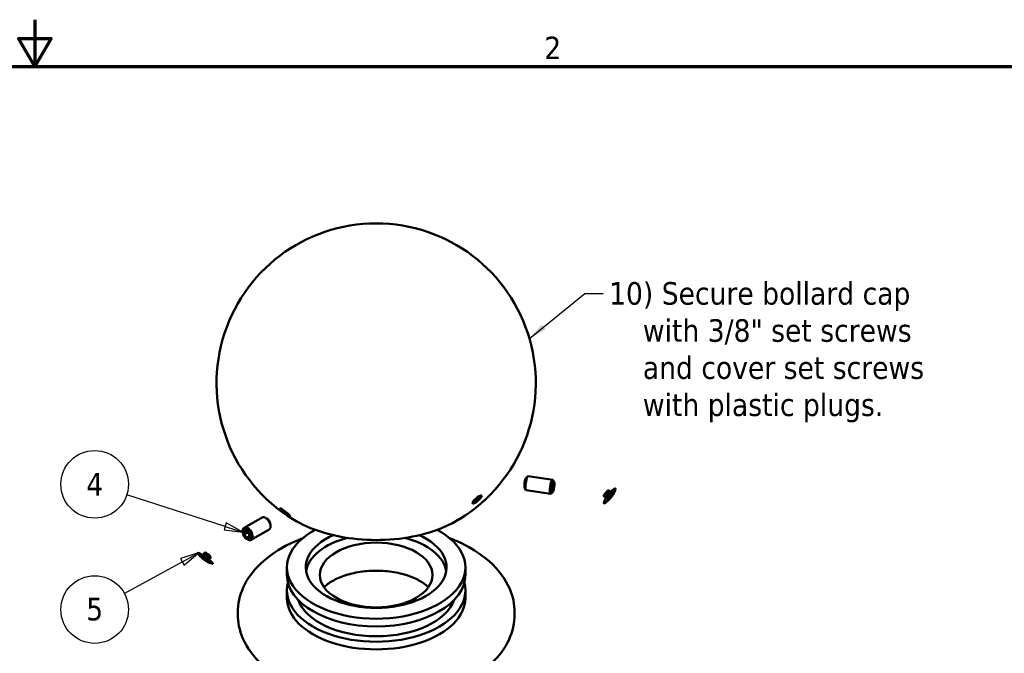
# Model space of a CAD drawing. Header units: feet. Extents: x -744 to -375, y 205 to 389.
# Tile 39 of 40: x -451 to -420, y 361 to 381. Entities that reach past the tile are written whole.
import ezdxf

# ---------------------------------------------------------------- set-up
doc = ezdxf.new("R2010")
doc.units = ezdxf.units.FT
doc.header["$MEASUREMENT"] = 0
for name, color, linetype, lineweight in [('Border (ANSI)', 7, 'Continuous', 70), ('Symbol (ANSI)', 7, 'Continuous', 25), ('Visible (ANSI)', 7, 'Continuous', 50)]:
    doc.layers.add(name, color=color, linetype=linetype, lineweight=lineweight)
doc.styles.add('Note Text (ANSI)', font='tahoma.ttf')
doc.dimstyles.new('Default (ANSI)$7', dxfattribs={"dimscale": 5.882353, "dimtxt": 0.12, "dimasz": 0.098425, "dimexe": 0.125, "dimexo": 0.0625, "dimgap": 0.031496, "dimtad": 0, "dimtih": 1, "dimtoh": 1, "dimdec": 3, "dimrnd": 1e-08, "dimzin": 3, "dimdsep": 46, "dimlunit": 5, "dimtxsty": 'Note Text (ANSI)', "dimcen": 0.09, "dimdle": 0.393701, "dimclrd": 256, "dimclre": 256, "dimclrt": 256, "dimadec": 0, "dimazin": 1, "dimtfac": 1, "dimtofl": 0, "dimtmove": 0, "dimatfit": 3, "dimfxl": 1, "dimfrac": 2, "dimtolj": 1, "dimtzin": 4, "dimlwd": -1, "dimlwe": -1, "dimarcsym": 0})

# ---------------------------------------------------------------- blocks, each defined once
blk = doc.blocks.new('Borders Default Border')
at = {"layer": 'Border (ANSI)', "flags": 128}
for points in [[(11, 16.75), (11, 16.5), (10.9134, 16.65), (11.0866, 16.65), (11, 16.5)], [(0.75, 0.5), (0.75, 16.5), (21.25, 16.5), (21.25, 0.5), (0.75, 0.5)]]:
    blk.add_lwpolyline(points, dxfattribs=at)
at = {"layer": 'Border (ANSI)', "insert": (13.7136, 16.54), "char_height": 0.12, "attachment_point": 7, "style": 'Note Text (ANSI)'}
blk.add_mtext('2', dxfattribs=at)
blk = doc.blocks.new('Balloon89')
at = {"layer": 'Symbol (ANSI)'}
for p, q in [((11.8726, 13.9111), (11.7767, 13.8814)), ((11.7861, 13.8641), (11.8726, 13.9111)), ((11.7955, 13.8468), (11.8726, 13.9111)), ((11.7861, 13.8641), (11.4769, 13.6959)), ((11.7767, 13.8814), (11.7955, 13.8468))]:
    blk.add_line(p, q, dxfattribs=at)
at = {"layer": 'Symbol (ANSI)', "flags": 128}
blk.add_lwpolyline([(11.7955, 13.8468), (11.8726, 13.9111), (11.7767, 13.8814), (11.7955, 13.8468)], dxfattribs=at)
at = {"layer": 'Symbol (ANSI)'}
blk.add_circle((11.319, 13.6101), 0.18, dxfattribs=at)
blk.add_solid([(11.7955, 13.8468), (11.8726, 13.9111), (11.7767, 13.8814), (11.7955, 13.8468)], dxfattribs=at)
at = {"layer": 'Symbol (ANSI)', "insert": (11.319, 13.6114), "char_height": 0.12, "attachment_point": 5, "style": 'Note Text (ANSI)'}
blk.add_mtext('5', dxfattribs=at)
blk = doc.blocks.new('Balloon90')
at = {"layer": 'Symbol (ANSI)'}
for p, q in [((12.0139, 14.0524), (11.4899, 14.2214)), ((12.02, 14.0712), (12.0079, 14.0337)), ((12.1076, 14.0222), (12.02, 14.0712)), ((12.0079, 14.0337), (12.1076, 14.0222)), ((12.0139, 14.0524), (12.1076, 14.0222))]:
    blk.add_line(p, q, dxfattribs=at)
at = {"layer": 'Symbol (ANSI)', "flags": 128}
blk.add_lwpolyline([(12.0079, 14.0337), (12.1076, 14.0222), (12.02, 14.0712), (12.0079, 14.0337)], dxfattribs=at)
at = {"layer": 'Symbol (ANSI)'}
blk.add_circle((11.319, 14.2766), 0.18, dxfattribs=at)
blk.add_solid([(12.0079, 14.0337), (12.1076, 14.0222), (12.02, 14.0712), (12.0079, 14.0337)], dxfattribs=at)
at = {"layer": 'Symbol (ANSI)', "insert": (11.319, 14.2766), "char_height": 0.12, "attachment_point": 5, "style": 'Note Text (ANSI)'}
blk.add_mtext('4', dxfattribs=at)

msp = doc.modelspace()

# ---------------------------------------------------------------- linework, layer by layer
at = {"layer": 'Visible (ANSI)', "color": 3}
for p, q in [((-434.63394, 366.18228), (-434.58569, 366.21939)), ((-434.57491, 366.22302), (-433.80976, 366.10496)), ((-434.68619, 365.84364), (-434.65138, 365.79372)), ((-433.82845, 365.87091), (-433.79983, 365.98462)), ((-433.82845, 365.76651), (-433.82845, 365.87091)), ((-433.8218, 365.89735), (-433.77121, 365.88954)), ((-433.76576, 366.04832), (-433.80057, 366.09824)), ((-433.79983, 365.98462), (-433.77121, 365.99394)), ((-433.77121, 365.88954), (-433.79983, 365.77583)), ((-433.77121, 365.99394), (-433.77121, 365.88954)), ((-436.23516, 365.48097), (-436.13678, 365.56107)), ((-436.15701, 365.5446), (-436.11913, 365.5009)), ((-436.13678, 365.56107), (-436.07877, 365.57104)), ((-436.07877, 365.57104), (-436.11913, 365.5009)), ((-436.0414, 365.59238), (-436.04068, 365.59906)), ((-434.64219, 365.787), (-433.87704, 365.66894)), ((-433.81801, 365.70968), (-433.86625, 365.67257)), ((-433.82845, 365.78024), (-433.79983, 365.77583)), ((-433.79983, 365.77583), (-433.82845, 365.76651)), ((-432.20407, 365.59814), (-432.1544, 365.5599)), ((-432.14099, 365.54957), (-432.09554, 365.51457)), ((-432.12748, 365.55961), (-432.14014, 365.55021)), ((-432.06275, 365.78168), (-432.01308, 365.74344)), ((-432.00592, 365.71748), (-432.00006, 365.73213)), ((-431.99967, 365.73312), (-431.95422, 365.69812)), ((-431.89532, 365.69009), (-431.85491, 365.7813)), ((-436.29684, 365.37097), (-436.30355, 365.37121)), ((-436.27553, 365.41084), (-436.23516, 365.48097)), ((-436.21751, 365.4208), (-436.27553, 365.41084)), ((-436.24893, 365.45705), (-436.21751, 365.4208)), ((-436.11913, 365.5009), (-436.21751, 365.4208)), ((-432.07272, 365.45969), (-432.15057, 365.3973)), ((-442.91322, 364.93173), (-443.47335, 364.60917)), ((-442.77077, 364.90213), (-442.80254, 364.92057)), ((-442.64716, 364.68748), (-442.64716, 364.65075)), ((-443.51925, 364.47111), (-443.51925, 364.50784)), ((-443.47336, 364.49688), (-443.39516, 364.50405)), ((-443.47336, 364.39248), (-443.47336, 364.49688)), ((-443.35859, 364.45857), (-443.47336, 364.39248)), ((-443.39516, 364.29525), (-443.47336, 364.39248)), ((-443.39516, 364.50405), (-443.31697, 364.40682)), ((-443.31697, 364.34028), (-443.39516, 364.29525)), ((-443.31697, 364.30242), (-443.39516, 364.29525)), ((-443.31697, 364.40682), (-443.31697, 364.30242)), ((-442.69306, 364.54941), (-443.25319, 364.22686)), ((-443.39564, 364.25646), (-443.36387, 364.23802)), ((-444.85035, 363.7065), (-444.9206, 363.7909)), ((-444.75279, 363.76971), (-444.76908, 363.74663)), ((-444.75453, 363.76724), (-444.75909, 363.7731)), ((-444.73524, 363.77871), (-444.75137, 363.78404)), ((-444.7097, 363.83076), (-444.74431, 363.78171)), ((-444.52044, 363.69718), (-444.55506, 363.64813)), ((-444.5904, 363.52304), (-444.48734, 363.48512)), ((-444.56353, 363.63613), (-444.57982, 363.61305)), ((-444.56527, 363.63366), (-444.55822, 363.63133)), ((-444.56093, 363.65568), (-444.5505, 363.64227)), ((-442.13382, 363.12821), (-442.13382, 363.36867)), ((-436.54558, 363.12821), (-436.54558, 363.36867)), ((-442.13382, 362.40685), (-442.13382, 362.6473)), ((-436.54558, 362.40685), (-436.54558, 362.6473)), ((-443.67793, 361.95244), (-443.67793, 361.89943)), ((-435.00146, 361.95244), (-435.00146, 361.89943))]:
    msp.add_line(p, q, dxfattribs=at)
msp.add_arc((-439.3397, 369.13959), 5, 301.513922, 238.486078, dxfattribs=at)
for centre, major_axis, ratio, start_param, end_param in [((-434.65212, 366.01173), (0.02676, 0.17343), 0.21159677, 0.21822692, 2.92336573), ((-434.60855, 366.00501), (-0.03364, -0.21801), 0.21159677, 3.14159265, 6.28318531), ((-433.8434, 365.88695), (0.03364, 0.21801), 0.21159677, 6.06495838, 9.64300488), ((-432.02488, 365.60635), (-0.17943, -0.23304), 0.16762602, 5.11715098, 10.59081229), ((-436.17921, 365.49332), (-0.13646, -0.11828), 0.25966287, 2.67655634, 6.74822162), ((-436.18038, 365.49466), (0.13646, 0.11828), 0.25966287, 6.01094923, 6.2642041), ((-432.07914, 365.64813), (-0.08143, -0.10575), 0.16762602, 5.76311283, 9.94485044), ((-432.08374, 365.65167), (-0.07066, -0.09177), 0.16762602, 0, 3.14159265), ((-432.07455, 365.64459), (-0.07066, -0.09177), 0.16762602, 0.53529592, 2.60629673), ((-432.02488, 365.60635), (0.07066, 0.09177), 0.16762602, 3.14159265, 6.28318531), ((-431.99731, 365.58512), (0.10766, 0.13983), 0.16762602, 3.7441762, 5.68060176), ((-436.18038, 365.49466), (-0.13646, -0.11828), 0.25966287, 0.01898121, 0.27223608), ((-442.80314, 364.74057), (-0.11008, 0.19116), 0.57809312, 3.14159265, 6.28318531), ((-443.36327, 364.41802), (0.11008, -0.19116), 0.57809312, 5.49585344, 10.21210983), ((-442.77125, 364.75894), (-0.08757, 0.15207), 0.57809312, 3.92892453, 5.49585344), ((-439.3397, 363.36867), (-2.79412, 0), 0.5758617, 5.4654621, 10.24250116), ((-439.3397, 363.36867), (2.20588, 0), 0.5758617, 2.22703238, 7.19774558), ((-439.3397, 363.12821), (-2.20588, 0), 0.5758617, 5.13045616, 6.18839719), ((-439.3397, 363.12821), (2.20588, 0), 0.5758617, 0.09478811, 1.15272914), ((-444.69452, 363.6514), (-0.2403, 0.1696), 0.12875585, 2.69400892, 6.73076904), ((-444.65479, 363.70769), (-0.10905, 0.07696), 0.12875585, 2.74149348, 6.68328449), ((-444.65816, 363.70292), (0.09463, -0.06679), 0.12875585, 0, 3.14159267), ((-444.65143, 363.71245), (0.09463, -0.06679), 0.12875585, 0.40009918, 2.74149348), ((-444.61507, 363.76397), (-0.09463, 0.06679), 0.12875585, 3.14159265, 6.28318531), ((-439.3397, 363.12821), (-2.79412, 0), 0.5758617, 0, 3.14159265), ((-439.3397, 362.6473), (2.79412, 0), 0.5758617, 2.99158933, 6.43318864), ((-439.3397, 362.40685), (2.79412, 0), 0.5758617, 3.14159265, 6.28318531), ((-439.3397, 362.6473), (-2.5, 0), 0.5758617, 0.20736585, 2.9342268)]:
    msp.add_ellipse(centre, major_axis=major_axis, ratio=ratio, start_param=start_param, end_param=end_param, dxfattribs=at)
for centre, major_axis, ratio in [((-433.79983, 365.88023), (0.02676, 0.17343), 0.21159677), ((-436.17715, 365.49094), (0.1326, 0.11494), 0.25966287), ((-432.13341, 365.68991), (-0.07066, -0.09177), 0.16762602), ((-432.13341, 365.68991), (-0.05652, -0.07341), 0.16762602), ((-443.39516, 364.39965), (-0.08757, 0.15207), 0.57809312), ((-439.3397, 363.12821), (1.76471, 0), 0.5758617), ((-444.7147, 363.6228), (0.14418, -0.10176), 0.12875585)]:
    msp.add_ellipse(centre, major_axis=major_axis, ratio=ratio, dxfattribs=at)
for points, knots in [([(-442.0683, 365.01667), (-442.05642, 365.00465), (-442.04685, 364.99366), (-442.0367, 364.97776), (-442.03613, 364.97285), (-442.0436, 364.97069), (-442.05035, 364.97199), (-442.0713, 364.98055), (-442.08555, 364.98785), (-442.11736, 365.00617), (-442.13638, 365.01803), (-442.1754, 365.044), (-442.19539, 365.0581), (-442.23537, 365.08759), (-442.25745, 365.10488), (-442.29567, 365.13694), (-442.31181, 365.15172), (-442.33546, 365.17565), (-442.34487, 365.18671), (-442.35448, 365.20299), (-442.35467, 365.2082), (-442.34649, 365.21087), (-442.33935, 365.20979), (-442.31781, 365.20151), (-442.30338, 365.19429), (-442.27163, 365.176), (-442.25275, 365.16405), (-442.21414, 365.13768), (-442.1944, 365.12329), (-442.15506, 365.09325), (-442.13344, 365.07571), (-442.09595, 365.04337), (-442.08007, 365.02858), (-442.0683, 365.01667)], [0, 0, 0, 0, 0.1848201, 0.1848201, 0.3696402, 0.3696402, 0.51532246, 0.51532246, 0.66100472, 0.66100472, 0.80668698, 0.80668698, 0.95236924, 0.95236924, 1.13718934, 1.13718934, 1.32200945, 1.32200945, 1.50517508, 1.50517508, 1.68834072, 1.68834072, 1.83378025, 1.83378025, 1.97921978, 1.97921978, 2.12465931, 2.12465931, 2.27009885, 2.27009885, 2.45326448, 2.45326448, 2.63643012, 2.63643012, 2.63643012, 2.63643012]), ([(-441.95323, 364.87702), (-441.68159, 364.71047), (-441.36553, 364.57149), (-440.67656, 364.35985), (-440.3038, 364.28718), (-439.53949, 364.21444), (-439.14813, 364.21418), (-438.38469, 364.2858), (-438.01276, 364.35765), (-437.32416, 364.56751), (-437.00776, 364.70563), (-436.73238, 364.87322), (-436.72927, 364.87512), (-436.72617, 364.87702)], [1.539458, 1.539458, 1.539458, 1.539458, 1.86615259, 1.86615259, 2.19240705, 2.19240705, 2.5176845, 2.5176845, 2.84295821, 2.84295821, 3.16919993, 3.16919993, 3.17293098, 3.17293098, 3.17293098, 3.17293098]), ([(-443.67793, 361.95244), (-443.67793, 362.22329), (-443.61554, 362.49294), (-443.37668, 363.01315), (-443.19182, 363.25988), (-442.70244, 363.7282), (-442.38325, 363.94119), (-441.90047, 364.17615), (-441.77174, 364.23188), (-441.63894, 364.28292)], [2.35619449, 2.35619449, 2.35619449, 2.35619449, 2.614693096, 2.614693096, 2.897917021, 2.897917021, 3.225330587, 3.225330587, 3.33844147, 3.33844147, 3.33844147, 3.33844147]), ([(-437.04046, 364.28292), (-436.96121, 364.25246), (-436.88341, 364.22034), (-436.42104, 364.01537), (-436.07576, 363.80207), (-435.51482, 363.30106), (-435.29427, 363.01434), (-435.05608, 362.45894), (-435.00146, 362.20614), (-435.00146, 361.95244)], [4.515540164, 4.515540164, 4.515540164, 4.515540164, 4.583036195, 4.583036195, 4.925118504, 4.925118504, 5.255662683, 5.255662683, 5.497787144, 5.497787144, 5.497787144, 5.497787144]), ([(-437.70754, 362.74181), (-437.73777, 362.77356), (-437.77432, 362.80672), (-437.90107, 362.90502), (-438.0094, 362.97025), (-438.2688, 363.0872), (-438.4206, 363.13861), (-438.75517, 363.21785), (-438.93873, 363.24488), (-439.31672, 363.26827), (-439.51123, 363.2641), (-439.88656, 363.22455), (-440.06738, 363.18922), (-440.39218, 363.09462), (-440.53679, 363.03584), (-440.7742, 362.90869), (-440.86835, 362.84076), (-440.94946, 362.76467), (-440.96106, 362.75315), (-440.97186, 362.74181)], [1.28699425, 1.28699425, 1.28699425, 1.28699425, 1.42408001, 1.42408001, 1.69194506, 1.69194506, 1.96600449, 1.96600449, 2.24915778, 2.24915778, 2.53717712, 2.53717712, 2.82445574, 2.82445574, 3.1053487, 3.1053487, 3.37643446, 3.37643446, 3.42539473, 3.42539473, 3.42539473, 3.42539473]), ([(-435.00146, 361.89943), (-435.00146, 361.62858), (-435.06386, 361.35893), (-435.30272, 360.83873), (-435.48757, 360.59199), (-435.97696, 360.12367), (-436.29615, 359.91068), (-437.0299, 359.55358), (-437.44861, 359.41314), (-438.3303, 359.22229), (-438.79279, 359.17135), (-439.71799, 359.16057), (-440.18049, 359.20022), (-441.06644, 359.36767), (-441.48958, 359.49571), (-442.25835, 359.8365), (-442.60364, 360.0498), (-443.16457, 360.55081), (-443.38512, 360.83753), (-443.62332, 361.39293), (-443.67793, 361.64574), (-443.67793, 361.89943)], [5.49778714, 5.49778714, 5.49778714, 5.49778714, 5.75628575, 5.75628575, 6.03950968, 6.03950968, 6.36692324, 6.36692324, 6.70903527, 6.70903527, 7.04835963, 7.04835963, 7.38571792, 7.38571792, 7.72462885, 7.72462885, 8.06671116, 8.06671116, 8.39725534, 8.39725534, 8.6393798, 8.6393798, 8.6393798, 8.6393798])]:
    msp.add_open_spline(points, degree=3, knots=knots, dxfattribs=at)

# ---------------------------------------------------------------- block references
at = {"color": 2, "xscale": 5.88235294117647, "yscale": 5.88235294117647, "zscale": 5.88235294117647}
msp.add_blockref('Borders Default Border', (-514.74035, 281.98742), dxfattribs=at)
at = {"layer": 'Symbol (ANSI)', "color": 2, "xscale": 5.88235294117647, "yscale": 5.88235294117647, "zscale": 5.88235294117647}
for name in ['Balloon90', 'Balloon89']:
    msp.add_blockref(name, (-514.74035, 281.98742), dxfattribs=at)

# ---------------------------------------------------------------- texts
at = {"layer": 'Symbol (ANSI)', "color": 2, "insert": (-432.04298, 372.2998), "char_height": 0.7058824, "width": 10.192392, "attachment_point": 1, "line_spacing_factor": 0.987884, "style": 'Note Text (ANSI)'}
msp.add_mtext('{\\fTahoma|b0|i0;10) Secure bollard cap\\P\\fTahoma|b0|i0;    with 3/8" set screws\\P\\fTahoma|b0|i0;    and cover set screws\\P\\fTahoma|b0|i0;    with plastic plugs.\\P\\fTahoma|b0|i0; }', dxfattribs=at)

# ---------------------------------------------------------------- leaders
at = {"layer": 'Symbol (ANSI)', "color": 2, "annotation_type": 0, "has_hookline": 1, "hookline_direction": 0, "text_width": 10.1777}
msp.add_leader([(-434.53714, 370.53078), (-432.80722, 371.94686), (-432.22825, 371.94686)], dimstyle='Default (ANSI)$7', override={"dimtad": 0}, dxfattribs=at)

doc.saveas('drawing.dxf')
